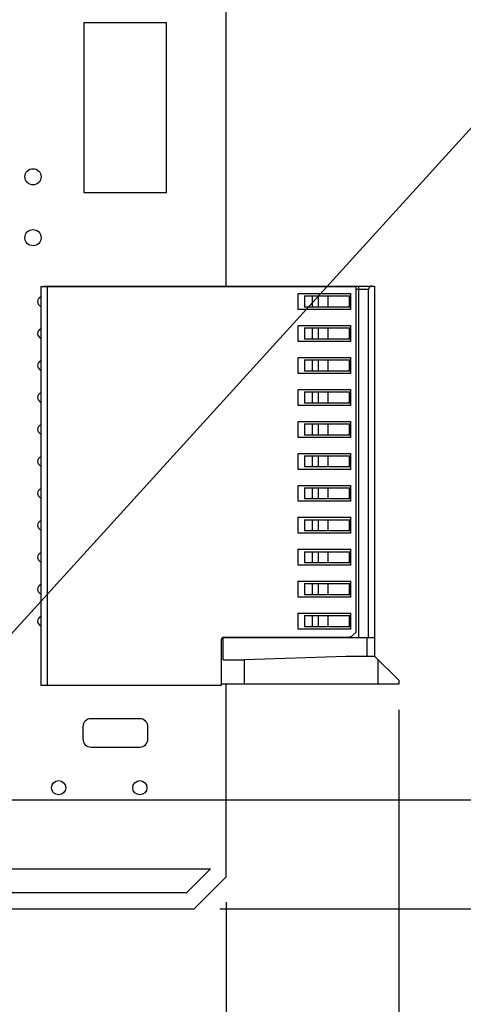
# Model space of a CAD drawing. Header units: inches. Extents: x 0 to 34, y 0 to 22.
# Tile 14 of 176: x 21.6 to 22.7, y 11.1 to 13.5. Entities that reach past the tile are written whole.
import ezdxf

# ---------------------------------------------------------------- set-up
doc = ezdxf.new("R2010")
doc.units = ezdxf.units.IN
doc.header["$LTSCALE"] = 1.87
doc.header["$MEASUREMENT"] = 0
doc.layers.get('0').update_dxf_attribs({"linetype": 'CONTINUOUS'})
for name, color, linetype in [('02___PRT_ALL_AXES', 7, 'CONTINUOUS'), ('03___PRT_ALL_CURVES', 7, 'CONTINUOUS'), ('DIMENSIONS', 7, 'CONTINUOUS'), ('ECAD_711459_01_28_R1206', 7, 'CONTINUOUS'), ('ECAD_766265_01_150_FU_383_198_2', 7, 'CONTINUOUS')]:
    doc.layers.add(name, color=color, linetype=linetype)
doc.styles.get("Standard").update_dxf_attribs({"font": 'txt', "width": 0.8})
doc.dimstyles.new('DIMSTYLE_1', dxfattribs={"dimtxt": 0.125, "dimasz": 0.18, "dimexe": 0.125, "dimexo": 0.0625, "dimgap": 0.03125, "dimtad": 0, "dimtih": 1, "dimtoh": 1, "dimdsep": 46, "dimtxsty": 'STANDARD', "dimblk": '_FILLED', "dimblk1": '_FILLED', "dimblk2": '_FILLED', "dimcen": 0.09, "dimadec": 0, "dimazin": 0, "dimtp": 0.001, "dimtm": 0.001, "dimtfac": 1, "dimtofl": 0, "dimtmove": 0, "dimatfit": 3, "dimldrblk": '_FILLED', "dimfxl": 1, "dimtolj": 1, "dimarcsym": 0})
doc.dimstyles.new('DIMSTYLE_3', dxfattribs={"dimtxt": 0.125, "dimasz": 0.18, "dimexe": 0.125, "dimexo": 0.0625, "dimgap": 0.09, "dimtad": 0, "dimtih": 1, "dimtoh": 1, "dimdsep": 46, "dimtxsty": 'STANDARD', "dimblk": '_FILLED', "dimblk1": '_FILLED', "dimblk2": '_FILLED', "dimcen": 0.09, "dimadec": 0, "dimazin": 0, "dimtp": 0.001, "dimtm": 0.001, "dimtfac": 1, "dimtofl": 0, "dimtmove": 0, "dimatfit": 2, "dimldrblk": '_FILLED', "dimfxl": 1, "dimtolj": 1, "dimarcsym": 0})
doc.dimstyles.new('DIMSTYLE_4', dxfattribs={"dimtxt": 0.125, "dimasz": 0.18, "dimexe": 0.125, "dimexo": 0.0625, "dimgap": 0.0625, "dimtad": 0, "dimtih": 1, "dimtoh": 1, "dimdsep": 46, "dimtxsty": 'STANDARD', "dimblk": '_FILLED', "dimblk1": '_FILLED', "dimblk2": '_FILLED', "dimcen": 0.09, "dimadec": 0, "dimazin": 0, "dimtp": 0.001, "dimtm": 0.001, "dimtfac": 1, "dimtofl": 0, "dimtmove": 0, "dimatfit": 3, "dimldrblk": '_FILLED', "dimfxl": 1, "dimtolj": 1, "dimarcsym": 0})

# ---------------------------------------------------------------- blocks, each defined once
blk = doc.blocks.new('*D0')
at = {"layer": 'DIMENSIONS', "color": 2, "linetype": 'CONTINUOUS'}
blk.add_line((22.0648, 11.3575), (23.0067, 11.3575), dxfattribs=at)
at = {"layer": 'DIMENSIONS', "color": 2, "linetype": 'CONTINUOUS', "insert": (23.0692, 11.42), "char_height": 0.125, "width": 1.125, "attachment_point": 1, "line_spacing_factor": 0.9}
blk.add_mtext('5.55{\\Ftxt.shx;\\W1.000000;\\H0.125000; }[.219]', dxfattribs=at)
blk = doc.blocks.new('_FILLED')
at = {"color": 0, "linetype": 'BYBLOCK'}
blk.add_solid([(0, 0), (-1, 0.174), (-1, -0.174)], dxfattribs=at)
blk = doc.blocks.new('*D6')
at = {"layer": 'DIMENSIONS', "color": 2, "linetype": 'CONTINUOUS'}
blk.add_line((21.2425, 11.626), (23.0067, 11.626), dxfattribs=at)
at = {"layer": 'DIMENSIONS', "color": 2, "linetype": 'CONTINUOUS', "insert": (23.0692, 11.6885), "char_height": 0.125, "width": 1.125, "attachment_point": 1, "line_spacing_factor": 0.9}
blk.add_mtext('1.27{\\Ftxt.shx;\\W1.000000;\\H0.125000; }[.050]', dxfattribs=at)
blk = doc.blocks.new('*D7')
at = {"layer": 'DIMENSIONS', "color": 2, "linetype": 'CONTINUOUS'}
blk.add_line((19.1932, 14.201), (23.0067, 14.201), dxfattribs=at)
at = {"layer": 'DIMENSIONS', "color": 2, "linetype": 'CONTINUOUS', "insert": (23.0692, 14.2635), "char_height": 0.125, "width": 1.325, "attachment_point": 1, "line_spacing_factor": 0.9}
blk.add_mtext('66.68{\\Ftxt.shx;\\W1.000000;\\H0.125000; }[2.625]', dxfattribs=at)
blk = doc.blocks.new('*D13')
at = {"layer": 'DIMENSIONS', "color": 2, "linetype": 'CONTINUOUS'}
blk.add_line((22.0648, 17.0394), (23.0067, 17.0394), dxfattribs=at)
at = {"layer": 'DIMENSIONS', "color": 2, "linetype": 'CONTINUOUS', "insert": (23.0692, 17.1019), "char_height": 0.125, "width": 1.425, "attachment_point": 1, "line_spacing_factor": 0.9}
blk.add_mtext('138.77{\\Ftxt.shx;\\W1.000000;\\H0.125000; }[5.463]', dxfattribs=at)
blk = doc.blocks.new('*D29')
at = {"layer": 'DIMENSIONS', "color": 2, "linetype": 'CONTINUOUS'}
blk.add_line((22.081, 11.3738), (22.081, 10.2842), dxfattribs=at)
at = {"layer": 'DIMENSIONS', "color": 2, "linetype": 'CONTINUOUS', "insert": (22.0185, 10.2217), "char_height": 0.125, "width": 1.525, "attachment_point": 3, "rotation": 90, "line_spacing_factor": 0.9}
blk.add_mtext('276.43{\\Ftxt.shx;\\W1.000000;\\H0.125000; }[10.883]', dxfattribs=at)
blk = doc.blocks.new('*D30')
at = {"layer": 'DIMENSIONS', "color": 2, "linetype": 'CONTINUOUS'}
blk.add_line((22.5062, 11.8482), (22.5062, 10.2842), dxfattribs=at)
at = {"layer": 'DIMENSIONS', "color": 2, "linetype": 'CONTINUOUS', "insert": (22.4437, 10.2217), "char_height": 0.125, "width": 1.525, "attachment_point": 3, "rotation": 90, "line_spacing_factor": 0.9}
blk.add_mtext('287.23{\\Ftxt.shx;\\W1.000000;\\H0.125000; }[11.308]', dxfattribs=at)
blk = doc.blocks.new('*D47')
at = {"layer": 'DIMENSIONS', "color": 2, "linetype": 'CONTINUOUS'}
for p, q in [((21.222, 11.6723), (23.0692, 13.7056)), ((23.0692, 13.7056), (23.1867, 13.7056))]:
    blk.add_line(p, q, dxfattribs=at)
at = {"layer": 'DIMENSIONS', "color": 2, "linetype": 'CONTINUOUS', "xscale": 0.18, "yscale": 0.18, "zscale": 0.18, "rotation": 227.7446737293}
blk.add_blockref('_FILLED', (21.222, 11.6723), dxfattribs=at)
at = {"layer": 'DIMENSIONS', "color": 2, "linetype": 'CONTINUOUS', "insert": (23.2492, 13.7681), "char_height": 0.125, "width": 1.6, "attachment_point": 1, "line_spacing_factor": 0.9}
blk.add_mtext('3X \\Fgdt;{\\Fgdt;n}\\Ftxt;3.18{\\Ftxt.shx;\\W1.000000;\\H0.125000; }[.125]\\PNON-PLATED HOLES', dxfattribs=at)
blk = doc.blocks.new('*D53')
at = {"layer": 'DIMENSIONS', "color": 2, "linetype": 'CONTINUOUS'}
for p, q in [((9.3424, 11.5462), (9.3424, 20.4845)), ((22.5692, 19.6556), (22.5692, 20.4845)), ((9.3424, 20.3595), (15.0308, 20.3595)), ((22.5692, 20.3595), (16.8808, 20.3595))]:
    blk.add_line(p, q, dxfattribs=at)
at = {"layer": 'DIMENSIONS', "color": 2, "linetype": 'CONTINUOUS', "xscale": 0.18, "yscale": 0.18, "zscale": 0.18, "rotation": 180}
blk.add_blockref('_FILLED', (9.3424, 20.3595), dxfattribs=at)
at = {"layer": 'DIMENSIONS', "color": 2, "linetype": 'CONTINUOUS', "xscale": 0.18, "yscale": 0.18, "zscale": 0.18}
blk.add_blockref('_FILLED', (22.5692, 20.3595), dxfattribs=at)
at = {"layer": 'DIMENSIONS', "color": 2, "linetype": 'CONTINUOUS', "insert": (15.9558, 20.422), "char_height": 0.125, "width": 1.725, "attachment_point": 2, "line_spacing_factor": 0.9}
blk.add_mtext('(335.96{\\Ftxt.shx;\\W1.000000;\\H0.125000; }[13.227])', dxfattribs=at)

msp = doc.modelspace()

# ---------------------------------------------------------------- linework, layer by layer
at = {"color": 7, "linetype": 'CONTINUOUS'}
for p, q in [((21.6244, 12.891), (22.3999, 12.891)), ((21.6244, 12.891), (21.6244, 11.9087)), ((21.6326, 12.8918), (22.4472, 12.8918)), ((21.6326, 12.891), (21.6326, 12.8918)), ((21.6381, 12.8918), (21.6381, 12.891)), ((21.6381, 12.891), (21.6381, 12.8918)), ((21.6389, 12.891), (21.6389, 12.8918)), ((21.6409, 11.9087), (21.6409, 12.891)), ((21.6799, 12.8918), (21.6792, 12.891)), ((22.3999, 12.891), (22.3999, 12.0386)), ((22.3999, 12.8839), (22.4314, 12.8839)), ((22.4078, 12.0248), (22.4078, 12.8918)), ((22.4314, 12.0248), (22.4314, 12.8839)), ((22.4472, 11.9796), (22.4472, 12.8918)), ((22.2582, 12.8733), (22.3881, 12.8733)), ((22.2582, 12.8339), (22.2582, 12.8733)), ((22.2738, 12.8674), (22.3881, 12.8674)), ((22.2738, 12.8674), (22.2738, 12.8398)), ((22.2936, 12.8398), (22.2936, 12.8674)), ((22.3081, 12.8398), (22.3081, 12.8674)), ((22.3321, 12.8398), (22.3321, 12.8674)), ((22.3834, 12.8674), (22.3834, 12.8398)), ((22.3881, 12.8339), (22.3881, 12.8733)), ((22.3881, 12.8339), (22.2582, 12.8339)), ((22.3881, 12.8398), (22.2738, 12.8398)), ((22.2582, 12.7945), (22.3881, 12.7945)), ((22.2582, 12.7552), (22.2582, 12.7945)), ((22.2738, 12.7886), (22.3881, 12.7886)), ((22.2738, 12.7886), (22.2738, 12.7611)), ((22.2936, 12.7611), (22.2936, 12.7886)), ((22.3081, 12.7611), (22.3081, 12.7886)), ((22.3321, 12.7611), (22.3321, 12.7886)), ((22.3834, 12.7886), (22.3834, 12.7611)), ((22.3881, 12.7552), (22.3881, 12.7945)), ((22.3881, 12.7611), (22.2738, 12.7611)), ((22.3881, 12.7552), (22.2582, 12.7552)), ((22.2582, 12.7158), (22.3881, 12.7158)), ((22.2582, 12.6764), (22.2582, 12.7158)), ((22.3881, 12.6764), (22.3881, 12.7158)), ((22.2738, 12.7099), (22.3881, 12.7099)), ((22.2738, 12.7099), (22.2738, 12.6823)), ((22.2936, 12.6823), (22.2936, 12.7099)), ((22.3081, 12.6823), (22.3081, 12.7099)), ((22.3321, 12.6823), (22.3321, 12.7099)), ((22.3834, 12.7099), (22.3834, 12.6823)), ((22.3881, 12.6764), (22.2582, 12.6764)), ((22.3881, 12.6823), (22.2738, 12.6823)), ((22.2582, 12.637), (22.3881, 12.637)), ((22.2582, 12.5977), (22.2582, 12.637)), ((22.2738, 12.6311), (22.3881, 12.6311)), ((22.2738, 12.6311), (22.2738, 12.6036)), ((22.2936, 12.6036), (22.2936, 12.6311)), ((22.3081, 12.6036), (22.3081, 12.6311)), ((22.3321, 12.6036), (22.3321, 12.6311)), ((22.3834, 12.6311), (22.3834, 12.6036)), ((22.3881, 12.5977), (22.3881, 12.637)), ((22.3881, 12.5977), (22.2582, 12.5977)), ((22.3881, 12.6036), (22.2738, 12.6036)), ((22.2582, 12.5583), (22.3881, 12.5583)), ((22.2582, 12.5189), (22.2582, 12.5583)), ((22.2738, 12.5524), (22.3881, 12.5524)), ((22.2738, 12.5524), (22.2738, 12.5248)), ((22.2936, 12.5248), (22.2936, 12.5524)), ((22.3081, 12.5248), (22.3081, 12.5524)), ((22.3321, 12.5248), (22.3321, 12.5524)), ((22.3834, 12.5524), (22.3834, 12.5248)), ((22.3881, 12.5189), (22.3881, 12.5583)), ((22.3881, 12.5189), (22.2582, 12.5189)), ((22.3881, 12.5248), (22.2738, 12.5248)), ((22.2582, 12.4796), (22.3881, 12.4796)), ((22.2582, 12.4402), (22.2582, 12.4796)), ((22.2738, 12.4737), (22.3881, 12.4737)), ((22.2738, 12.4737), (22.2738, 12.4461)), ((22.2936, 12.4461), (22.2936, 12.4737)), ((22.3081, 12.4461), (22.3081, 12.4737)), ((22.3321, 12.4461), (22.3321, 12.4737)), ((22.3834, 12.4737), (22.3834, 12.4461)), ((22.3881, 12.4402), (22.3881, 12.4796)), ((22.3881, 12.4461), (22.2738, 12.4461)), ((22.3881, 12.4402), (22.2582, 12.4402)), ((22.2582, 12.4008), (22.3881, 12.4008)), ((22.2582, 12.3615), (22.2582, 12.4008)), ((22.3881, 12.3615), (22.3881, 12.4008)), ((22.2738, 12.3949), (22.3881, 12.3949)), ((22.2738, 12.3949), (22.2738, 12.3674)), ((22.2936, 12.3674), (22.2936, 12.3949)), ((22.3081, 12.3674), (22.3081, 12.3949)), ((22.3321, 12.3674), (22.3321, 12.3949)), ((22.3834, 12.3949), (22.3834, 12.3674)), ((22.3881, 12.3615), (22.2582, 12.3615)), ((22.3881, 12.3674), (22.2738, 12.3674)), ((22.2582, 12.3221), (22.3881, 12.3221)), ((22.2582, 12.2827), (22.2582, 12.3221)), ((22.2738, 12.3162), (22.3881, 12.3162)), ((22.2738, 12.3162), (22.2738, 12.2886)), ((22.2936, 12.2886), (22.2936, 12.3162)), ((22.3081, 12.2886), (22.3081, 12.3162)), ((22.3321, 12.2886), (22.3321, 12.3162)), ((22.3834, 12.3162), (22.3834, 12.2886)), ((22.3881, 12.2827), (22.3881, 12.3221)), ((22.3881, 12.2827), (22.2582, 12.2827)), ((22.3881, 12.2886), (22.2738, 12.2886)), ((22.2582, 12.2433), (22.3881, 12.2433)), ((22.2582, 12.204), (22.2582, 12.2433)), ((22.2738, 12.2374), (22.3881, 12.2374)), ((22.2738, 12.2374), (22.2738, 12.2099)), ((22.2936, 12.2099), (22.2936, 12.2374)), ((22.3081, 12.2099), (22.3081, 12.2374)), ((22.3321, 12.2099), (22.3321, 12.2374)), ((22.3834, 12.2374), (22.3834, 12.2099)), ((22.3881, 12.204), (22.3881, 12.2433)), ((22.3881, 12.204), (22.2582, 12.204)), ((22.3881, 12.2099), (22.2738, 12.2099)), ((22.2582, 12.1646), (22.3881, 12.1646)), ((22.2582, 12.1252), (22.2582, 12.1646)), ((22.2738, 12.1587), (22.3881, 12.1587)), ((22.2738, 12.1587), (22.2738, 12.1311)), ((22.2936, 12.1311), (22.2936, 12.1587)), ((22.3081, 12.1311), (22.3081, 12.1587)), ((22.3321, 12.1311), (22.3321, 12.1587)), ((22.3834, 12.1587), (22.3834, 12.1311)), ((22.3881, 12.1252), (22.3881, 12.1646)), ((22.3881, 12.1311), (22.2738, 12.1311)), ((22.3881, 12.1252), (22.2582, 12.1252)), ((22.2582, 12.0859), (22.3881, 12.0859)), ((22.2582, 12.0465), (22.2582, 12.0859)), ((22.2738, 12.08), (22.3881, 12.08)), ((22.2738, 12.08), (22.2738, 12.0524)), ((22.2936, 12.0524), (22.2936, 12.08)), ((22.3081, 12.0524), (22.3081, 12.08)), ((22.3321, 12.0524), (22.3321, 12.08)), ((22.3834, 12.08), (22.3834, 12.0524)), ((22.3881, 12.0465), (22.3881, 12.0859)), ((22.3881, 12.0465), (22.2582, 12.0465)), ((22.3881, 12.0524), (22.2738, 12.0524)), ((22.3927, 12.0314), (22.3999, 12.0386)), ((22.0692, 11.9087), (22.0692, 12.0209)), ((22.4472, 12.0248), (22.0732, 12.0248)), ((22.0732, 11.9708), (22.0732, 12.0248)), ((22.0751, 12.0268), (22.3816, 12.0268)), ((22.4275, 12.0248), (22.4275, 11.9796)), ((22.0732, 11.9708), (22.1263, 11.9708)), ((22.3763, 11.9796), (22.1263, 11.9708)), ((22.1263, 11.9107), (22.1263, 11.9708)), ((22.4472, 11.9796), (22.3763, 11.9796)), ((22.4472, 11.9796), (22.5062, 11.9205)), ((22.4541, 11.9727), (22.4541, 11.9107)), ((22.5062, 11.9107), (22.0692, 11.9107)), ((22.5062, 11.9205), (22.5062, 11.9107)), ((21.6244, 11.9087), (22.0692, 11.9087))]:
    msp.add_line(p, q, dxfattribs=at)
for centre, radius, start, end in [((22.3816, 12.0426), 0.0157, 270, 315), ((22.0751, 12.0209), 0.00591, 90, 180)]:
    msp.add_arc(centre, radius, start, end, dxfattribs=at)
msp.add_ellipse((22.4393, 12.8839), major_axis=(0, 0.00787), ratio=1, start_param=0, end_param=1.570796, dxfattribs=at)
at = {"layer": '02___PRT_ALL_AXES', "color": 7, "linetype": 'CONTINUOUS'}
for p, q in [((22.081, 12.8918), (22.081, 13.9126)), ((22.081, 11.4363), (22.081, 11.9107)), ((22.0023, 11.3575), (22.081, 11.4363)), ((11.1434, 11.3575), (22.0023, 11.3575))]:
    msp.add_line(p, q, dxfattribs=at)
for centre, radius in [((21.605, 13.161), 0.02), ((21.605, 13.011), 0.02), ((21.668, 11.656), 0.0175), ((21.868, 11.656), 0.0175)]:
    msp.add_circle(centre, radius, dxfattribs=at)
for centre in [(21.6283, 12.8536), (21.6283, 12.7749), (21.6283, 12.6961), (21.6283, 12.6174), (21.6283, 12.5387), (21.6283, 12.4599), (21.6283, 12.3812), (21.6283, 12.3024), (21.6283, 12.2237), (21.6283, 12.145), (21.6283, 12.0662)]:
    msp.add_arc(centre, 0.012, 109.7039, 250.2961, dxfattribs=at)
at = {"layer": '03___PRT_ALL_CURVES', "color": 4, "linetype": 'CONTINUOUS'}
for p, q in [((18.127, 11.456), (22.042, 11.456)), ((22.042, 11.456), (21.983, 11.397)), ((21.983, 11.397), (18.127, 11.397))]:
    msp.add_line(p, q, dxfattribs=at)
at = {"layer": 'ECAD_711459_01_28_R1206', "color": 7, "linetype": 'CONTINUOUS'}
for p, q in [((21.868, 11.826), (21.748, 11.826)), ((21.728, 11.806), (21.728, 11.776)), ((21.888, 11.776), (21.888, 11.806)), ((21.748, 11.756), (21.868, 11.756))]:
    msp.add_line(p, q, dxfattribs=at)
for centre, start, end in [((21.748, 11.806), 90, 180), ((21.868, 11.806), 0, 90), ((21.748, 11.776), 180, 270), ((21.868, 11.776), 270, 360)]:
    msp.add_arc(centre, 0.02, start, end, dxfattribs=at)
at = {"layer": 'ECAD_766265_01_150_FU_383_198_2', "color": 7, "linetype": 'CONTINUOUS'}
for p, q in [((21.9338, 13.54), (21.7298, 13.54)), ((21.7298, 13.54), (21.7298, 13.122)), ((21.9338, 13.122), (21.9338, 13.54)), ((21.7298, 13.122), (21.9338, 13.122))]:
    msp.add_line(p, q, dxfattribs=at)

# ---------------------------------------------------------------- dimensions: what is measured, and where the dimension line sits
at = {"layer": 'DIMENSIONS', "color": 2, "linetype": 'CONTINUOUS'}
dim = msp.add_linear_dim(base=(22.5692, 20.3595), p1=(9.3424, 11.4837), p2=(22.5692, 19.5931), text='(<>)', dimstyle='DIMSTYLE_4', dxfattribs=at)
dim.commit()
dim.dimension.update_dxf_attribs({"geometry": '*D53', "text_midpoint": (15.9558, 20.3595), "dimtype": 160})
for feature_location, offset, dtype, origin, picture, middle in [((22.0648, 17.0394), (0.9419, 0), 0, (10.9826, 11.576), '*D13', (23.7817, 17.0394)), ((19.1931636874, 14.2010260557), (3.8135714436, 0), 0, (11.7699752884, 11.5760260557), '*D7', (23.731735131, 14.2010260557)), ((22.5062, 11.8482), (0, -1.564), 1, (11.198, 11.9205), '*D30', (22.5062, 9.4592)), ((21.2425, 11.626), (1.7643, 0), 0, (20.9925, 11.576), '*D6', (23.6317, 11.626)), ((22.0648, 11.3575), (0.9419, 0), 0, (11.018, 11.576), '*D0', (23.6317, 11.3575)), ((22.081, 11.3738), (0, -1.0896), 1, (11.198, 11.4363), '*D29', (22.081, 9.4592))]:
    dim = msp.add_ordinate_dim(feature_location=feature_location, offset=offset, dtype=dtype, origin=origin, dimstyle='DIMSTYLE_1', dxfattribs=at)
    dim.commit()
    dim.dimension.update_dxf_attribs({"geometry": picture, "text_midpoint": middle})
dim = msp.add_diameter_dim_2p(p1=(21.222, 11.67229), p2=(21.13795, 11.57977), text='3X %%c<>\\PNON-PLATED HOLES', dimstyle='DIMSTYLE_3', override={"dimpost": '<>'}, dxfattribs=at)
dim.commit()
dim.dimension.update_dxf_attribs({"geometry": '*D47', "text_midpoint": (24.04924, 13.59618), "dimtype": 163})

doc.saveas('drawing.dxf')
